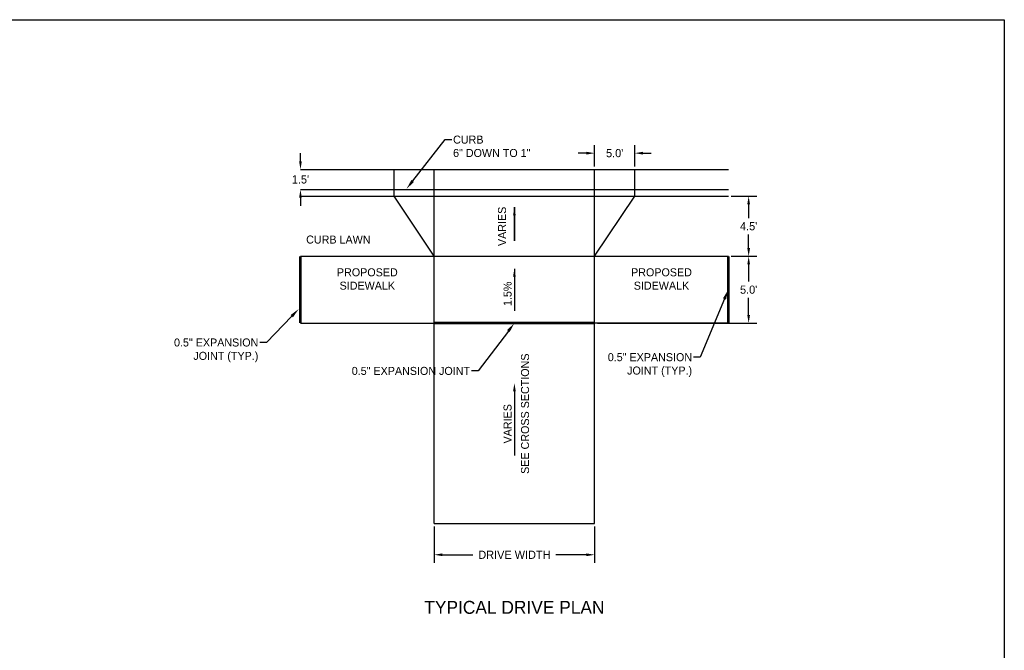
# Model space of a CAD drawing. Header units: feet. Extents: x 6 to 191, y 4 to 30.
# Tile 15 of 42: x 21 to 36, y 15 to 24. Entities that reach past the tile are written whole.
import ezdxf
from ezdxf import colors
from ezdxf.entities.mleader import LeaderData, LeaderLine
from ezdxf.math import Vec2, Vec3

# ---------------------------------------------------------------- set-up
doc = ezdxf.new("R2010")
doc.units = ezdxf.units.FT
doc.header["$MEASUREMENT"] = 0
doc.layers.add('COLUMNS', color=6, linetype='Continuous', plot=False)
for name, color, linetype in [('PV_P_EOP', 7, 'Continuous'), ('PV_P_Text', 10, 'Continuous'), ('RW_X_Right_of_Way', 7, 'ROWEX-COEC'), ('text', 9, 'Continuous')]:
    doc.layers.add(name, color=color, linetype=linetype)
doc.styles.add('Slanted-Normal', font='font31.shx', dxfattribs={"height": 0.14})
doc.styles.get("Standard").update_dxf_attribs({"font": 'font31.shx'})
doc.styles.add('Straight-Normal', font='font30.shx', dxfattribs={"height": 0.14})
doc.linetypes.add('ROWEX-COEC', pattern='A,0.75,-0.05,["Ex R/W",Straight-Normal,S=1,R=0,X=0,Y=-0.06],-0.7,0.75,-0.3,0.75,-0.3,0.75,-0.3,0.75,-0.3', length=5.699999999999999)
doc.dimstyles.get("Standard").update_dxf_attribs({"dimtxt": 0.18, "dimasz": 0.18, "dimexe": 0.18, "dimexo": 0.0625, "dimgap": 0.09, "dimtad": 0, "dimtih": 1, "dimtoh": 1, "dimdec": 4, "dimzin": 0, "dimdsep": 46, "dimtxsty": 'Standard', "dimcen": 0.09, "dimadec": 0, "dimazin": 0, "dimtfac": 1, "dimtdec": 4, "dimtofl": 0, "dimtmove": 0, "dimatfit": 3, "dimfxl": 1, "dimtolj": 1, "dimtzin": 0, "dimarcsym": 0})

# ---------------------------------------------------------------- blocks, each defined once
blk = doc.blocks.new('*D75')
at = {"layer": 'Defpoints', "color": 0, "transparency": 16777216}
for p in [(27.67833358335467, 16.59674858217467), (30.15333358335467, 16.59674858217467), (30.15333358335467, 16.11499615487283)]:
    blk.add_point(p, dxfattribs=at)
at = {"layer": 'RW_X_Right_of_Way', "color": 0, "lineweight": -2, "transparency": 16777216}
for p, q in [((27.67833358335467, 16.55299858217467), (27.67833358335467, 15.98899615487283)), ((30.15333358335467, 16.55299858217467), (30.15333358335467, 15.98899615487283)), ((27.80433358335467, 16.11499615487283), (28.27633358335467, 16.11499615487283)), ((30.02733358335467, 16.11499615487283), (29.55533358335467, 16.11499615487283))]:
    blk.add_line(p, q, dxfattribs=at)
at = {"layer": 'RW_X_Right_of_Way', "color": 0, "transparency": 16777216}
for points in [[(27.80433358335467, 16.13599615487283), (27.80433358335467, 16.09399615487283), (27.67833358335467, 16.11499615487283)], [(30.02733358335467, 16.13599615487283), (30.02733358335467, 16.09399615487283), (30.15333358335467, 16.11499615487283)]]:
    blk.add_solid(points, dxfattribs=at)
at = {"layer": 'RW_X_Right_of_Way', "color": 0, "transparency": 16777216, "insert": (28.91583358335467, 16.11499615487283), "char_height": 0.126, "attachment_point": 5}
blk.add_mtext('\\A1;DRIVE WIDTH', dxfattribs=at)
blk = doc.blocks.new('*D76')
at = {"layer": 'Defpoints', "color": 0, "transparency": 16777216}
for p in [(32.21583358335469, 20.72174858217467), (30.15333358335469, 19.69049858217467), (32.5291720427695, 19.69049858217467)]:
    blk.add_point(p, dxfattribs=at)
at = {"layer": 'RW_X_Right_of_Way', "color": 0, "lineweight": -2, "transparency": 16777216}
for p, q in [((32.25958358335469, 20.72174858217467), (32.6551720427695, 20.72174858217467)), ((32.5291720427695, 20.59574858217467), (32.5291720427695, 20.33212358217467)), ((32.5291720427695, 19.81649858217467), (32.5291720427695, 20.08012358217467)), ((30.19708358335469, 19.69049858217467), (32.6551720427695, 19.69049858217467))]:
    blk.add_line(p, q, dxfattribs=at)
at = {"layer": 'RW_X_Right_of_Way', "color": 0, "transparency": 16777216}
for points in [[(32.5081720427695, 20.59574858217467), (32.5501720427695, 20.59574858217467), (32.5291720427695, 20.72174858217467)], [(32.5081720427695, 19.81649858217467), (32.5501720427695, 19.81649858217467), (32.5291720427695, 19.69049858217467)]]:
    blk.add_solid(points, dxfattribs=at)
at = {"layer": 'RW_X_Right_of_Way', "color": 0, "transparency": 16777216, "insert": (32.5291720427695, 20.20612358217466), "char_height": 0.126, "attachment_point": 5}
blk.add_mtext("\\A1;5.0'", dxfattribs=at)
blk = doc.blocks.new('*D77')
at = {"layer": 'Defpoints', "color": 0, "transparency": 16777216}
for p in [(32.21583358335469, 21.64987358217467), (32.21583358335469, 20.72174858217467), (32.52917204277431, 20.72174858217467)]:
    blk.add_point(p, dxfattribs=at)
at = {"layer": 'RW_X_Right_of_Way', "color": 0, "lineweight": -2, "transparency": 16777216}
for p, q in [((32.25958358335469, 21.64987358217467), (32.6551720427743, 21.64987358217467)), ((32.52917204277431, 21.52387358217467), (32.52917204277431, 21.31181108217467)), ((32.52917204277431, 20.84774858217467), (32.52917204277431, 21.05981108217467)), ((32.25958358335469, 20.72174858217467), (32.6551720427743, 20.72174858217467))]:
    blk.add_line(p, q, dxfattribs=at)
at = {"layer": 'RW_X_Right_of_Way', "color": 0, "transparency": 16777216}
for points in [[(32.50817204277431, 21.52387358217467), (32.55017204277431, 21.52387358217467), (32.52917204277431, 21.64987358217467)], [(32.50817204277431, 20.84774858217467), (32.55017204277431, 20.84774858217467), (32.52917204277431, 20.72174858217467)]]:
    blk.add_solid(points, dxfattribs=at)
at = {"layer": 'RW_X_Right_of_Way', "color": 0, "transparency": 16777216, "insert": (32.52917204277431, 21.18581108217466), "char_height": 0.126, "attachment_point": 5}
blk.add_mtext("\\A1;4.5'", dxfattribs=at)
blk = doc.blocks.new('*D78')
at = {"layer": 'Defpoints', "color": 0, "transparency": 16777216}
for p in [(25.61583358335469, 22.06237358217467), (25.61583358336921, 22.06237358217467), (25.61583358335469, 21.75299858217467)]:
    blk.add_point(p, dxfattribs=at)
at = {"layer": 'PV_P_Text', "color": 0, "lineweight": -2, "transparency": 16777216}
for p, q in [((25.61583358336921, 22.18837358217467), (25.61583358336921, 22.31437358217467)), ((25.65958358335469, 22.06237358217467), (25.74183358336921, 22.06237358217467)), ((25.65958358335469, 21.75299858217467), (25.74183358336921, 21.75299858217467)), ((25.61583358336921, 21.62699858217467), (25.61583358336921, 21.50099858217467))]:
    blk.add_line(p, q, dxfattribs=at)
at = {"layer": 'PV_P_Text', "color": 0, "transparency": 16777216}
for points in [[(25.59483358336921, 22.18837358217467), (25.63683358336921, 22.18837358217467), (25.61583358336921, 22.06237358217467)], [(25.59483358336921, 21.62699858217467), (25.63683358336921, 21.62699858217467), (25.61583358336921, 21.75299858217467)]]:
    blk.add_solid(points, dxfattribs=at)
at = {"layer": 'PV_P_Text', "color": 0, "transparency": 16777216, "insert": (25.61583358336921, 21.90768608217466), "char_height": 0.126, "attachment_point": 5}
blk.add_mtext("\\A1;1.5'", dxfattribs=at)
blk = doc.blocks.new('*D79')
at = {"layer": 'Defpoints', "color": 0, "transparency": 16777216}
for p in [(30.77208358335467, 22.31397647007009), (30.15333358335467, 22.06237358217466), (30.77208358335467, 22.06237358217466)]:
    blk.add_point(p, dxfattribs=at)
at = {"layer": 'PV_P_Text', "color": 0, "lineweight": -2, "transparency": 16777216}
for p, q in [((30.15333358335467, 22.10612358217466), (30.15333358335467, 22.43997647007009)), ((30.77208358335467, 22.10612358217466), (30.77208358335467, 22.43997647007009)), ((30.02733358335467, 22.31397647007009), (29.90133358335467, 22.31397647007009)), ((30.89808358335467, 22.31397647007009), (31.02408358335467, 22.31397647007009))]:
    blk.add_line(p, q, dxfattribs=at)
at = {"layer": 'PV_P_Text', "color": 0, "transparency": 16777216}
for points in [[(30.02733358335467, 22.33497647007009), (30.02733358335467, 22.29297647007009), (30.15333358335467, 22.31397647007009)], [(30.89808358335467, 22.33497647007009), (30.89808358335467, 22.29297647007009), (30.77208358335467, 22.31397647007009)]]:
    blk.add_solid(points, dxfattribs=at)
at = {"layer": 'PV_P_Text', "color": 0, "transparency": 16777216, "insert": (30.46270858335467, 22.31397647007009), "char_height": 0.126, "attachment_point": 5}
blk.add_mtext("\\A1;5.0'", dxfattribs=at)

msp = doc.modelspace()

# ---------------------------------------------------------------- linework, layer by layer
at = {"layer": 'COLUMNS'}
msp.add_lwpolyline([(6.09751995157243, 3.624450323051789), (6.097519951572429, 24.37445032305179), (36.47251995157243, 24.37445032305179), (36.47251995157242, 3.624450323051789)], close=True, dxfattribs=at)
at = {"layer": 'PV_P_EOP'}
for points in [[(25.61583358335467, 22.06237358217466), (32.21583358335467, 22.06237358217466)], [(25.61583358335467, 22.06237358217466), (32.21583358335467, 22.06237358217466)], [(27.05958358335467, 21.64987358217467), (27.05958358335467, 22.06237358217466)], [(27.67833358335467, 20.72174858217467), (27.05958358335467, 21.64987358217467), (27.05958358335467, 22.06237358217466)], [(27.67833358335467, 16.59674858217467), (27.67833358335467, 22.06237358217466)], [(30.15333358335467, 16.59674858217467), (30.15333358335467, 22.06237358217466)], [(30.15333358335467, 20.72174858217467), (30.77208358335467, 21.64987358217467), (30.77208358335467, 22.06237358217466)], [(30.77208358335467, 21.64987358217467), (30.77208358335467, 22.06237358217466)], [(25.61583358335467, 21.75299858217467), (32.21583358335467, 21.75299858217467)], [(25.61583358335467, 21.64987358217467), (32.21583358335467, 21.64987358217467)], [(25.61583358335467, 20.72174858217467), (32.21583358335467, 20.72174858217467)], [(25.61583358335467, 19.69049858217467), (27.67833358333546, 19.69049858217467)], [(32.21583358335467, 19.69049858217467), (30.15333358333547, 19.69049858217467)], [(27.67833358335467, 16.59674858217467), (30.15333358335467, 16.59674858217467)]]:
    msp.add_lwpolyline(points, dxfattribs=at)
at = {"layer": 'PV_P_EOP', "const_width": 0.04125}
for points in [[(25.61583358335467, 19.69049858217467), (25.61583358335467, 20.72174858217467)], [(32.21583358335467, 19.69049858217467), (32.21583358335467, 20.72174858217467)], [(27.67833358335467, 19.69049858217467), (30.15333358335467, 19.69049858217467)]]:
    msp.add_lwpolyline(points, dxfattribs=at)
at = {"layer": 'PV_P_Text'}
for p, q in [((28.91583358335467, 20.96257423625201), (28.91583358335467, 21.47819923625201)), ((28.91583358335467, 21.47819923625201), (28.91583358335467, 20.96257423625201)), ((28.91583358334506, 20.52993079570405), (28.91583358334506, 19.88231636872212))]:
    msp.add_line(p, q, dxfattribs=at)
at = {"layer": 'PV_P_Text', "linetype": 'ByBlock', "lineweight": -2}
msp.add_line((28.91583358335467, 18.63879816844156), (28.91583358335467, 17.64844899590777), dxfattribs=at)
at = {"layer": 'PV_P_Text'}
for points in [[(28.89520858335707, 21.35444923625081), (28.91583358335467, 21.47819923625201), (28.93645858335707, 21.35444923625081)], [(28.89520858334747, 20.40618079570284), (28.91583358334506, 20.52993079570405), (28.93645858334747, 20.40618079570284)], [(28.89520858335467, 18.63879816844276), (28.91583358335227, 18.76254816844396), (28.93645858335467, 18.63879816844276)]]:
    msp.add_solid(points, dxfattribs=at)

# ---------------------------------------------------------------- texts
at = {"layer": 'PV_P_Text', "style": 'Slanted-Normal'}
for s, p in [('VARIES', (28.78694788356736, 20.88066847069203)), ('1.5%%%', (28.8722093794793, 19.95414193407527)), ('SEE CROSS SECTIONS', (29.14159815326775, 17.36375693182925)), ('VARIES', (28.87220937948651, 17.83319359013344))]:
    msp.add_text(s, height=0.12375, rotation=90.00000000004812, dxfattribs=at).set_placement(p)
at = {"layer": 'PV_P_Text', "char_height": 0.12375, "width": 29.24883758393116, "attachment_point": 5, "style": 'Slanted-Normal'}
for s, insert in [('CURB LAWN', (26.20015503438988, 20.97956108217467)), ('PROPOSED\\PSIDEWALK', (26.64708358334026, 20.37112358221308)), ('PROPOSED \\PSIDEWALK', (31.18458358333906, 20.37112358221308))]:
    msp.add_mtext(s, dxfattribs=dict(at, insert=insert))
at = {"layer": 'text', "color": 3, "insert": (28.91583358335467, 15.3019899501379), "char_height": 0.2, "attachment_point": 5}
msp.add_mtext_dynamic_manual_height_columns('TYPICAL DRIVE PLAN', width=29.24883758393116, gutter_width=1, heights=[0.2400000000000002], dxfattribs=at)

# ---------------------------------------------------------------- dimensions: what is measured, and where the dimension line sits
at = {"layer": 'PV_P_Text'}
dim = msp.add_linear_dim(base=(30.77208358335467, 22.31397647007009), p1=(30.15333358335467, 22.06237358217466), p2=(30.77208358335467, 22.06237358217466), text="5.0'", dimstyle='Standard', override={"dimscale": 0.7}, dxfattribs=at)
dim.commit()
dim.dimension.update_dxf_attribs({"geometry": '*D79', "text_midpoint": (30.46270858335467, 22.31397647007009)})
dim = msp.add_linear_dim(base=(25.61583358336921, 22.06237358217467), p1=(25.61583358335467, 21.75299858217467), p2=(25.61583358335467, 22.06237358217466), angle=90, text="1.5'", dimstyle='Standard', override={"dimscale": 0.7}, dxfattribs=at)
dim.commit()
dim.dimension.update_dxf_attribs({"geometry": '*D78', "text_midpoint": (25.61583358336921, 21.90768608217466)})
at = {"layer": 'RW_X_Right_of_Way'}
for base, p1, p2, text, picture, middle in [((32.52917204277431, 20.72174858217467), (32.21583358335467, 21.64987358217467), (32.21583358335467, 20.72174858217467), "4.5'", '*D77', (32.52917204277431, 21.18581108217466)), ((32.5291720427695, 19.69049858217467), (32.21583358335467, 20.72174858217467), (30.15333358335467, 19.69049858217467), "5.0'", '*D76', (32.5291720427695, 20.20612358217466))]:
    dim = msp.add_linear_dim(base=base, p1=p1, p2=p2, angle=90, text=text, dimstyle='Standard', override={"dimscale": 0.7}, dxfattribs=at)
    dim.commit()
    dim.dimension.update_dxf_attribs({"geometry": picture, "text_midpoint": middle})
dim = msp.add_linear_dim(base=(30.15333358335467, 16.11499615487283), p1=(27.67833358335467, 16.59674858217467), p2=(30.15333358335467, 16.59674858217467), text='DRIVE WIDTH', dimstyle='Standard', override={"dimscale": 0.7}, dxfattribs=at)
dim.commit()
dim.dimension.update_dxf_attribs({"geometry": '*D75', "text_midpoint": (28.91583358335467, 16.11499615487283)})

# ---------------------------------------------------------------- leaders
at = {"layer": 'PV_P_Text'}
ml = msp.add_multileader_mtext('Standard', dxfattribs=at)
ml.set_content('CURB\\P6" DOWN TO 1"', color=256)
ml.set_leader_properties()
ml.build(insert=Vec2(0, 0))
ml.multileader.update_dxf_attribs({"dogleg_length": 0.25, "arrow_head_size": 0.1546875})
ctx = ml.context
ctx.base_point, ctx.char_height, ctx.arrow_head_size, ctx.landing_gap_size, ctx.plane_origin = Vec3(27.94951958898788, 22.52316405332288), 0.12375, 0.1546875, 0.020625, Vec3(27.25161425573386, 21.76293251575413)
notes = []
notes.append((ctx, [(0, (1, 1, 0), (27.84639458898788, 22.52316405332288), (1, 0), 0.103125, [(0, [(27.25161425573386, 21.76293251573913)], 0, [])])]))
ctx.mtext.insert, ctx.mtext.flow_direction = Vec3(27.97014458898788, 22.58503905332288), 5
ml = msp.add_multileader_mtext('Standard', dxfattribs=at)
ml.set_content('0.5" EXPANSION \\PJOINT (TYP.)', color=256)
ml.set_leader_properties()
ml.build(insert=Vec2(0, 0))
ml.multileader.update_dxf_attribs({"dogleg_length": 0.25, "arrow_head_size": 0.1546875})
ctx = ml.context
ctx.base_point, ctx.char_height, ctx.arrow_head_size, ctx.landing_gap_size, ctx.plane_origin = Vec3(30.19329830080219, 19.16495470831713), 0.12375, 0.1546875, 0.020625, Vec3(32.21583358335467, 20.20612358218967)
ctx.text_align_type = 2
notes.append((ctx, [(1, (1, 1, 0), (31.78044115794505, 19.16495470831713), (-1, 0), 0.103125, [(0, [(32.21583358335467, 20.20612358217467)], 0, [])])]))
ctx.mtext.insert, ctx.mtext.alignment, ctx.mtext.flow_direction = Vec3(31.65669115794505, 19.22682970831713), 3, 5
ml = msp.add_multileader_mtext('Standard', dxfattribs=at)
ml.set_content('0.5" EXPANSION \\PJOINT (TYP.)', color=256)
ml.set_leader_properties()
ml.build(insert=Vec2(0, 0))
ml.multileader.update_dxf_attribs({"dogleg_length": 0.25, "arrow_head_size": 0.1546875})
ctx = ml.context
ctx.base_point, ctx.char_height, ctx.arrow_head_size, ctx.landing_gap_size, ctx.plane_origin = Vec3(23.5026233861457, 19.39180973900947), 0.12375, 0.1546875, 0.020625, Vec3(25.53800583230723, 17.77750165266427)
ctx.text_align_type = 2
notes.append((ctx, [(1, (1, 1, 0), (25.08976624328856, 19.39180973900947), (-1, 0), 0.103125, [(0, [(25.58852060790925, 19.90821833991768)], 0, [])])]))
ctx.mtext.insert, ctx.mtext.alignment, ctx.mtext.flow_direction = Vec3(24.96601624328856, 19.45368473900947), 3, 5
at = {"layer": 'RW_X_Right_of_Way'}
ml = msp.add_multileader_mtext('Standard', dxfattribs=at)
ml.set_content('0.5" EXPANSION JOINT', color=256)
ml.set_leader_properties()
ml.build(insert=Vec2(0, 0))
ml.multileader.update_dxf_attribs({"dogleg_length": 0.25, "arrow_head_size": 0.1546875})
ctx = ml.context
ctx.base_point, ctx.char_height, ctx.arrow_head_size, ctx.landing_gap_size, ctx.plane_origin = Vec3(26.14926277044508, 18.9529793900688), 0.12375, 0.1546875, 0.020625, Vec3(28.91583358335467, 19.69049858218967)
ctx.text_align_type = 2
notes.append((ctx, [(1, (1, 1, 0), (28.35515562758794, 18.9529793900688), (-1, 0), 0.103125, [(0, [(28.91583358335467, 19.69049858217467)], 0, [])])]))
ctx.mtext.insert, ctx.mtext.alignment, ctx.mtext.flow_direction = Vec3(28.23140562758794, 19.0148543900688), 3, 5
for ctx, leaders in notes:
    for number, flags, end, landing, length, lines in leaders:
        leader = LeaderData()
        leader.index, (leader.has_last_leader_line, leader.has_dogleg_vector, leader.attachment_direction) = number, flags
        leader.last_leader_point, leader.dogleg_vector, leader.dogleg_length = Vec3(end), Vec3(landing), length
        for number, points, colour, breaks in lines:
            line = LeaderLine()
            line.index, line.vertices, line.color, line.breaks = number, Vec3.list(points), colors.encode_raw_color(colour), breaks
            leader.lines.append(line)
        ctx.leaders.append(leader)

doc.saveas('drawing.dxf')
